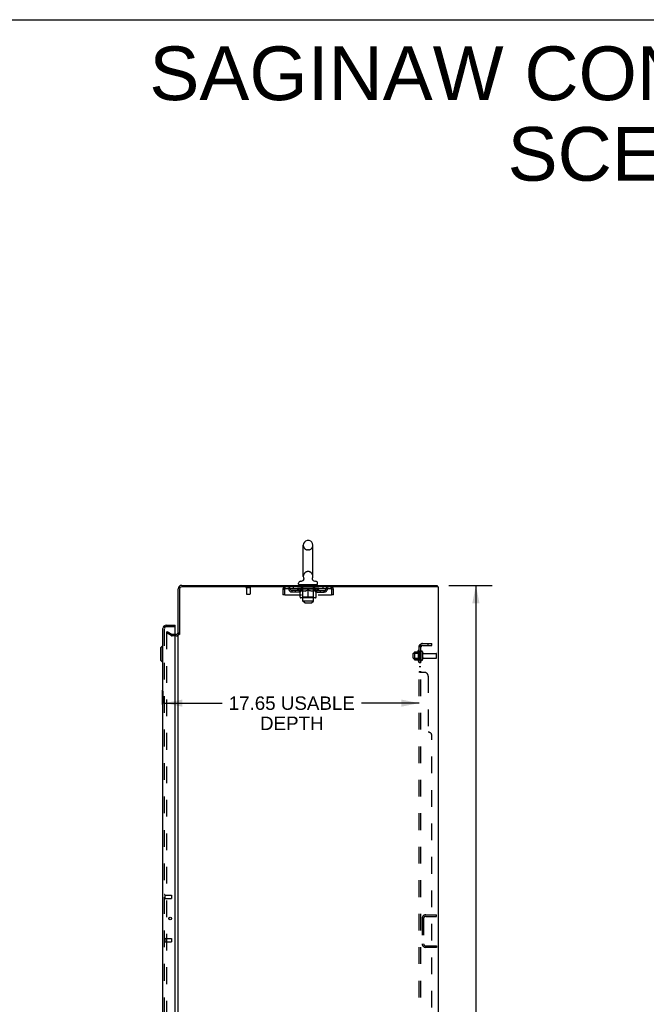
# Model space of a CAD drawing. Header units: inches. Extents: x 0 to 211, y 0 to 136.
# Tile 22 of 24: x 106 to 149, y 68 to 136. Entities that reach past the tile are written whole.
import ezdxf

# ---------------------------------------------------------------- set-up
doc = ezdxf.new("R2010")
doc.units = ezdxf.units.IN
doc.header["$LTSCALE"] = 11.589615
doc.header["$MEASUREMENT"] = 0
doc.linetypes.add('HIDDEN', pattern=[0.2, 0.1, -0.1])
doc.layers.get('0').update_dxf_attribs({"linetype": 'CONTINUOUS'})
for name, color, linetype in [('DEFAULT_2', 8, 'HIDDEN'), ('DIMENSIONS', 7, 'CONTINUOUS'), ('DOOR_ASSEMBLY', 7, 'CONTINUOUS'), ('SUBPANEL', 7, 'CONTINUOUS')]:
    doc.layers.add(name, color=color, linetype=linetype)
doc.styles.get("Standard").update_dxf_attribs({"font": 'arial.ttf'})
doc.dimstyles.new('DIMSTYLE_1', dxfattribs={"dimtxt": 0.929648, "dimasz": 1.239531, "dimexe": 0.09, "dimexo": 0.07, "dimgap": 0.0375, "dimtad": 0, "dimtih": 1, "dimtoh": 1, "dimzin": 4, "dimdsep": 46, "dimtxsty": 'Standard', "dimblk": '_FILLED', "dimblk1": '_FILLED', "dimblk2": '_FILLED', "dimcen": 0.09, "dimadec": 3, "dimazin": 1, "dimtfac": 1, "dimtdec": 3, "dimtofl": 0, "dimtmove": 0, "dimatfit": 3, "dimldrblk": '_FILLED', "dimfxl": 0, "dimtolj": 1, "dimtzin": 4, "dimarcsym": 0})

# ---------------------------------------------------------------- blocks, each defined once
blk = doc.blocks.new('_FILLED')
at = {"color": 0, "linetype": 'ByBlock'}
blk.add_solid([(0, 0), (-1, 0.2), (-1, -0.2)], dxfattribs=at)
blk = doc.blocks.new('*D3')
at = {"layer": 'DIMENSIONS', "color": 2, "linetype": 'Continuous'}
for p, q in [((135.6, 97.181), (138.583, 97.181)), ((137.468, 97.181), (137.468, 53.111)), ((137.468, 7.181), (137.468, 51.252)), ((135.6, 7.181), (138.583, 7.181))]:
    blk.add_line(p, q, dxfattribs=at)
at = {"layer": 'DIMENSIONS', "color": 2, "linetype": 'Continuous', "xscale": 1.2395309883, "yscale": 1.2395309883, "zscale": 1.2395309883}
for p, rotation in [((137.468, 97.181), 90), ((137.468, 7.181), 270)]:
    blk.add_blockref('_FILLED', p, dxfattribs=dict(at, rotation=rotation))
at = {"layer": 'DIMENSIONS', "color": 2, "linetype": 'Continuous', "insert": (137.468, 52.646), "char_height": 0.9296, "width": 3.24858, "attachment_point": 2, "line_spacing_factor": 0.9}
blk.add_mtext('90.00', dxfattribs=at)
blk = doc.blocks.new('*D12')
at = {"layer": 'DIMENSIONS', "color": 2, "linetype": 'Continuous'}
for p, q in [((115.893, 89.027), (119.89, 89.027)), ((133.54, 89.027), (129.543, 89.027))]:
    blk.add_line(p, q, dxfattribs=at)
at = {"layer": 'DIMENSIONS', "color": 2, "linetype": 'Continuous', "xscale": 1.2395309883, "yscale": 1.2395309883, "zscale": 1.2395309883, "rotation": 180}
blk.add_blockref('_FILLED', (115.893, 89.027), dxfattribs=at)
at = {"layer": 'DIMENSIONS', "color": 2, "linetype": 'Continuous', "xscale": 1.2395309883, "yscale": 1.2395309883, "zscale": 1.2395309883}
blk.add_blockref('_FILLED', (133.54, 89.027), dxfattribs=at)
at = {"layer": 'DIMENSIONS', "color": 2, "linetype": 'Continuous', "insert": (124.716, 89.491), "char_height": 0.92965, "width": 8.7228, "attachment_point": 2, "line_spacing_factor": 0.9}
blk.add_mtext('17.65 USABLE\\PDEPTH', dxfattribs=at)

msp = doc.modelspace()

# ---------------------------------------------------------------- linework, layer by layer
at = {"color": 7, "linetype": 'Continuous'}
for p, q in [((0, 136.348), (210.72, 136.348)), ((125.885, 100.293), (125.809, 100.293)), ((125.513, 97.803), (125.513, 99.963)), ((126.181, 97.803), (126.181, 99.963)), ((125.489, 97.526), (125.485, 97.523)), ((116.847, 93.785), (116.847, 96.935)), ((116.951, 96.935), (116.951, 93.774)), ((117.093, 97.181), (134.795, 97.181)), ((134.759, 97.077), (117.093, 97.077)), ((125.192, 97.271), (125.192, 97.326)), ((125.252, 97.211), (125.252, 97.181)), ((126.442, 97.211), (125.252, 97.211)), ((126.442, 97.211), (126.442, 97.181)), ((126.502, 97.271), (126.502, 97.326)), ((134.847, 97.077), (134.789, 97.077)), ((134.795, 97.181), (134.795, 97.077)), ((134.847, 97.077), (134.847, 7.285)), ((116.704, 93.785), (116.643, 93.785)), ((116.951, 93.785), (116.847, 93.785)), ((116.847, 14.629), (116.847, 93.733))]:
    msp.add_line(p, q, dxfattribs=at)
at = {"color": 3, "linetype": 'Continuous'}
msp.add_line((134.789, 97.077), (134.759, 97.077), dxfattribs=at)
at = {"color": 7, "linetype": 'Continuous'}
for points in [[(125.534, 97.685), (125.536, 97.681), (125.537, 97.676), (125.539, 97.671), (125.54, 97.666), (125.541, 97.662), (125.542, 97.657), (125.542, 97.651), (125.543, 97.646), (125.543, 97.641), (125.543, 97.636), (125.543, 97.631), (125.543, 97.626), (125.542, 97.621), (125.542, 97.616), (125.541, 97.611), (125.54, 97.606), (125.539, 97.601), (125.537, 97.596), (125.536, 97.591), (125.534, 97.587), (125.532, 97.582), (125.53, 97.577), (125.528, 97.573), (125.525, 97.568), (125.523, 97.564), (125.52, 97.559), (125.517, 97.555), (125.514, 97.551), (125.511, 97.547), (125.508, 97.543), (125.504, 97.539), (125.501, 97.536), (125.497, 97.532), (125.493, 97.529), (125.489, 97.526)], [(126.208, 97.523), (126.204, 97.526), (126.2, 97.529), (126.197, 97.532), (126.193, 97.536), (126.189, 97.539), (126.186, 97.543), (126.183, 97.547), (126.179, 97.551), (126.176, 97.555), (126.174, 97.559), (126.171, 97.564), (126.168, 97.568), (126.166, 97.573), (126.164, 97.577), (126.162, 97.582), (126.16, 97.586), (126.158, 97.591), (126.156, 97.596), (126.155, 97.601), (126.154, 97.606), (126.153, 97.611), (126.152, 97.616), (126.151, 97.621), (126.151, 97.626), (126.151, 97.631), (126.151, 97.636), (126.151, 97.641), (126.151, 97.646), (126.151, 97.651), (126.152, 97.656), (126.153, 97.662), (126.154, 97.666), (126.155, 97.671), (126.157, 97.676), (126.158, 97.681), (126.16, 97.685)]]:
    msp.add_lwpolyline(points, dxfattribs=at)
for centre, radius, start, end in [((125.847, 99.963), 0.334, 102.42838, 180), ((125.809, 100.136), 0.157, 90, 102.42838), ((125.885, 100.136), 0.157, 77.57162, 90), ((125.847, 99.963), 0.334, 0, 77.57162), ((125.309, 97.765), 0.3, 272.97275, 320.18192), ((125.847, 97.803), 0.334, 180, 200.61297), ((126.385, 97.765), 0.3, 219.81801, 267.02725), ((125.847, 97.803), 0.334, 339.38703, 360), ((117.093, 96.935), 0.246, 90, 180), ((117.093, 96.935), 0.142, 90, 180), ((125.332, 97.326), 0.14, 92.97273, 180), ((125.252, 97.271), 0.06, 180, 270), ((126.362, 97.326), 0.14, 0, 87.02727), ((126.442, 97.271), 0.06, 270, 360), ((116.704, 93.928), 0.142, 270, 360)]:
    msp.add_arc(centre, radius, start, end, dxfattribs=at)
at = {"layer": 'DEFAULT_2', "color": 8, "linetype": 'HIDDEN'}
for p, q in [((125.885, 99.633), (125.809, 99.633)), ((125.885, 98.133), (125.809, 98.133)), ((121.559, 97.034), (121.843, 97.034)), ((121.577, 97.034), (121.577, 96.587)), ((121.825, 97.034), (121.825, 96.587)), ((124.097, 96.91), (124.097, 96.515)), ((124.097, 96.91), (124.201, 96.91)), ((124.201, 96.91), (124.201, 96.515)), ((124.231, 96.515), (124.231, 96.91)), ((124.264, 96.973), (124.264, 97.077)), ((124.264, 96.973), (127.43, 96.973)), ((124.732, 96.722), (124.732, 96.826)), ((125.215, 96.826), (124.732, 96.826)), ((124.816, 97.077), (124.816, 96.973)), ((124.982, 96.722), (124.982, 96.826)), ((125.103, 96.919), (125.103, 96.973)), ((125.29, 96.788), (125.103, 96.919)), ((126.59, 96.919), (125.103, 96.919)), ((125.115, 96.965), (125.115, 96.973)), ((125.125, 96.962), (125.125, 96.965)), ((125.125, 96.962), (126.568, 96.962)), ((125.136, 96.962), (125.136, 96.965)), ((125.137, 96.962), (125.137, 96.965)), ((125.148, 96.965), (125.148, 96.973)), ((125.168, 96.962), (125.168, 96.965)), ((125.17, 96.962), (125.17, 96.965)), ((125.203, 96.965), (125.203, 96.973)), ((125.22, 96.962), (125.22, 96.965)), ((125.224, 96.962), (125.224, 96.965)), ((125.46, 96.965), (125.231, 96.965)), ((125.277, 96.965), (125.277, 96.973)), ((125.279, 96.962), (125.279, 96.965)), ((125.279, 96.962), (125.279, 96.965)), ((125.282, 96.962), (125.282, 96.965)), ((125.292, 96.962), (125.292, 96.965)), ((125.292, 96.962), (125.292, 96.965)), ((125.296, 96.962), (125.296, 96.965)), ((125.296, 96.363), (125.296, 96.843)), ((125.296, 96.843), (125.331, 96.83)), ((125.299, 96.962), (125.299, 96.966)), ((125.303, 96.962), (125.303, 96.965)), ((125.323, 96.962), (125.323, 96.965)), ((125.365, 96.818), (125.331, 96.83)), ((125.341, 96.962), (125.341, 96.965)), ((125.343, 96.962), (125.343, 96.968)), ((125.399, 96.808), (125.365, 96.818)), ((125.369, 96.965), (125.369, 96.973)), ((125.369, 96.962), (125.369, 96.965)), ((125.381, 96.962), (125.381, 96.965)), ((125.386, 96.962), (125.386, 96.965)), ((125.393, 96.962), (125.393, 96.965)), ((125.432, 96.8), (125.398, 96.808)), ((125.409, 96.973), (125.409, 97.077)), ((125.409, 96.962), (125.409, 96.97)), ((125.43, 96.962), (125.43, 96.965)), ((125.432, 96.962), (125.432, 96.965)), ((125.46, 96.962), (125.46, 96.965)), ((125.538, 96.965), (125.473, 96.965)), ((125.475, 96.965), (125.475, 96.973)), ((125.481, 96.367), (125.481, 96.915)), ((125.482, 96.091), (125.482, 97.181)), ((125.483, 96.962), (125.483, 96.965)), ((125.489, 96.962), (125.489, 96.965)), ((125.496, 96.962), (125.496, 96.971)), ((125.503, 96.962), (125.503, 96.965)), ((125.514, 96.962), (125.514, 96.965)), ((125.538, 96.962), (125.538, 96.965)), ((125.626, 96.965), (125.563, 96.965)), ((125.587, 96.962), (125.587, 96.965)), ((125.593, 96.965), (125.593, 96.973)), ((125.597, 96.962), (125.597, 96.965)), ((125.6, 96.962), (125.6, 96.972)), ((125.603, 96.962), (125.603, 96.965)), ((125.612, 96.962), (125.612, 96.966)), ((125.626, 96.962), (125.626, 96.965)), ((125.72, 96.965), (125.663, 96.965)), ((125.679, 96.962), (125.679, 96.965)), ((125.745, 96.808), (125.711, 96.8)), ((125.712, 96.965), (125.847, 96.973)), ((125.718, 96.965), (125.718, 96.973)), ((125.718, 96.965), (125.718, 96.973)), ((125.718, 96.973), (125.718, 96.973)), ((125.718, 96.962), (125.718, 96.965)), ((125.72, 96.962), (125.72, 96.965)), ((125.723, 96.962), (125.723, 96.966)), ((125.725, 96.962), (125.725, 96.965)), ((125.742, 97.201), (125.742, 97.121)), ((125.779, 96.818), (125.745, 96.808)), ((125.942, 97.111), (125.752, 97.111)), ((125.819, 96.965), (125.768, 96.965)), ((125.776, 96.962), (125.776, 96.965)), ((125.812, 96.83), (125.778, 96.818)), ((125.847, 96.843), (125.812, 96.83)), ((125.819, 96.962), (125.819, 96.965)), ((125.844, 96.966), (125.844, 96.965)), ((125.844, 96.962), (125.844, 96.966)), ((125.844, 96.962), (125.844, 96.965)), ((125.847, 96.965), (125.847, 96.973)), ((125.847, 96.32), (125.847, 96.843)), ((125.847, 96.843), (125.882, 96.83)), ((125.85, 96.962), (125.85, 96.966)), ((125.85, 96.966), (125.85, 96.965)), ((125.85, 96.962), (125.85, 96.965)), ((125.853, 96.965), (125.926, 96.965)), ((125.875, 96.962), (125.875, 96.965)), ((125.916, 96.818), (125.881, 96.83)), ((125.89, 96.965), (125.89, 96.971)), ((125.89, 96.971), (125.982, 96.965)), ((125.914, 96.965), (125.914, 96.969)), ((125.949, 96.808), (125.915, 96.818)), ((125.918, 96.962), (125.918, 96.965)), ((125.982, 96.8), (125.949, 96.808)), ((125.952, 97.201), (125.952, 97.121)), ((125.969, 96.962), (125.969, 96.965)), ((125.97, 96.962), (125.97, 96.966)), ((125.973, 96.962), (125.973, 96.965)), ((125.973, 96.965), (126.031, 96.965)), ((125.975, 96.965), (125.975, 96.973)), ((125.975, 96.973), (125.976, 96.973)), ((125.975, 96.962), (125.975, 96.965)), ((125.976, 96.965), (125.976, 96.973)), ((126.015, 96.962), (126.015, 96.965)), ((126.068, 96.962), (126.068, 96.965)), ((126.068, 96.965), (126.13, 96.965)), ((126.081, 96.962), (126.081, 96.966)), ((126.091, 96.962), (126.091, 96.965)), ((126.094, 96.962), (126.094, 96.972)), ((126.097, 96.962), (126.097, 96.965)), ((126.101, 96.965), (126.101, 96.973)), ((126.107, 96.962), (126.107, 96.965)), ((126.155, 96.962), (126.155, 96.965)), ((126.155, 96.965), (126.221, 96.965)), ((126.179, 96.962), (126.179, 96.965)), ((126.19, 96.962), (126.19, 96.965)), ((126.198, 96.962), (126.198, 96.971)), ((126.205, 96.962), (126.205, 96.965)), ((126.21, 96.962), (126.21, 96.965)), ((126.212, 96.091), (126.212, 97.181)), ((126.213, 96.367), (126.213, 96.915)), ((126.219, 96.965), (126.219, 96.973)), ((126.234, 96.962), (126.234, 96.965)), ((126.234, 96.965), (126.463, 96.965)), ((126.261, 96.962), (126.261, 96.965)), ((126.296, 96.808), (126.262, 96.8)), ((126.264, 96.962), (126.264, 96.965)), ((126.284, 96.973), (126.284, 97.077)), ((126.285, 96.962), (126.285, 96.97)), ((126.329, 96.818), (126.295, 96.808)), ((126.3, 96.962), (126.3, 96.965)), ((126.308, 96.962), (126.308, 96.965)), ((126.313, 96.962), (126.313, 96.965)), ((126.325, 96.965), (126.325, 96.973)), ((126.325, 96.962), (126.325, 96.965)), ((126.363, 96.83), (126.328, 96.818)), ((126.351, 96.962), (126.351, 96.968)), ((126.353, 96.962), (126.353, 96.965)), ((126.397, 96.843), (126.363, 96.83)), ((126.371, 96.962), (126.371, 96.965)), ((126.39, 96.962), (126.39, 96.965)), ((126.394, 96.962), (126.394, 96.966)), ((126.397, 96.363), (126.397, 96.843)), ((126.398, 96.962), (126.398, 96.965)), ((126.401, 96.962), (126.401, 96.965)), ((126.402, 96.962), (126.402, 96.965)), ((126.404, 96.788), (126.59, 96.919)), ((126.411, 96.962), (126.411, 96.965)), ((126.414, 96.962), (126.414, 96.965)), ((126.415, 96.962), (126.415, 96.965)), ((126.416, 96.965), (126.416, 96.973)), ((126.47, 96.962), (126.47, 96.965)), ((126.473, 96.962), (126.473, 96.965)), ((126.478, 96.826), (126.961, 96.826)), ((126.491, 96.965), (126.491, 96.973)), ((126.524, 96.962), (126.524, 96.965)), ((126.526, 96.962), (126.526, 96.965)), ((126.546, 96.965), (126.546, 96.973)), ((126.557, 96.962), (126.557, 96.965)), ((126.558, 96.962), (126.558, 96.965)), ((126.568, 96.962), (126.568, 96.965)), ((126.579, 96.965), (126.579, 96.973)), ((126.59, 96.919), (126.59, 96.973)), ((126.711, 96.722), (126.711, 96.826)), ((126.878, 97.077), (126.878, 96.973)), ((126.961, 96.722), (126.961, 96.826)), ((127.43, 97.077), (127.43, 96.973)), ((127.463, 96.91), (127.463, 96.515)), ((127.493, 96.515), (127.493, 96.91)), ((127.597, 96.91), (127.493, 96.91)), ((127.597, 96.515), (127.597, 96.91)), ((121.587, 96.577), (121.815, 96.577)), ((124.201, 96.515), (124.097, 96.515)), ((124.231, 96.515), (127.463, 96.515)), ((125.215, 96.722), (124.732, 96.722)), ((125.29, 96.788), (125.296, 96.788)), ((126.354, 96.32), (125.34, 96.32)), ((125.465, 96.793), (125.431, 96.8)), ((125.481, 96.367), (125.434, 96.32)), ((125.498, 96.788), (125.464, 96.793)), ((126.213, 96.367), (125.481, 96.367)), ((125.646, 96.788), (125.498, 96.788)), ((125.646, 96.788), (125.679, 96.793)), ((125.712, 96.8), (125.678, 96.793)), ((126.015, 96.793), (125.982, 96.8)), ((126.048, 96.788), (126.015, 96.793)), ((126.196, 96.788), (126.048, 96.788)), ((126.196, 96.788), (126.229, 96.793)), ((126.213, 96.367), (126.259, 96.32)), ((126.262, 96.8), (126.229, 96.793)), ((126.397, 96.788), (126.404, 96.788)), ((126.478, 96.722), (126.961, 96.722)), ((127.597, 96.515), (127.493, 96.515)), ((125.612, 95.961), (125.482, 96.091)), ((126.212, 96.091), (125.482, 96.091)), ((125.612, 95.961), (126.082, 95.961)), ((126.082, 95.961), (126.212, 96.091)), ((116.086, 93.986), (116.034, 93.896)), ((116.034, 93.916), (116.034, 14.447)), ((116.374, 93.7), (116.034, 93.896)), ((116.086, 93.986), (116.426, 93.79)), ((116.643, 93.785), (116.443, 93.785)), ((116.704, 93.681), (116.443, 93.681)), ((133.118, 92.153), (133.118, 92.459)), ((133.148, 92.489), (133.665, 92.489)), ((133.148, 92.123), (133.665, 92.123)), ((133.204, 92.562), (133.204, 92.051)), ((133.224, 92.49), (133.204, 92.51)), ((133.224, 92.123), (133.204, 92.103)), ((133.214, 92.584), (133.442, 92.584)), ((133.224, 92.49), (133.224, 92.123)), ((133.52, 92.49), (133.224, 92.49)), ((133.52, 92.123), (133.224, 92.123)), ((133.47, 92.662), (133.47, 91.95)), ((133.52, 92.49), (133.54, 92.51)), ((133.52, 92.49), (133.52, 92.123)), ((133.52, 92.123), (133.54, 92.103)), ((133.54, 92.64), (133.54, 91.972)), ((133.665, 92.571), (133.665, 92.042)), ((133.771, 92.571), (133.771, 92.042)), ((133.833, 92.472), (134.713, 92.472)), ((133.833, 92.14), (134.713, 92.14)), ((134.743, 92.17), (134.743, 92.442)), ((133.214, 92.029), (133.442, 92.029)), ((133.989, 74.369), (134.743, 74.369)), ((134.743, 74.265), (134.743, 74.369)), ((133.743, 74.122), (133.743, 72.365)), ((133.847, 74.122), (133.847, 72.365)), ((133.989, 74.265), (134.743, 74.265)), ((133.989, 72.223), (134.743, 72.223)), ((134.743, 72.119), (133.989, 72.119)), ((134.743, 72.223), (134.743, 72.119))]:
    msp.add_line(p, q, dxfattribs=at)
for points in [[(124.231, 96.91), (124.233, 96.929), (124.236, 96.947), (124.238, 96.965), (124.24, 96.983), (124.243, 96.999), (124.245, 97.014), (124.247, 97.028), (124.25, 97.041), (124.252, 97.052), (124.254, 97.061), (124.257, 97.068), (124.259, 97.073), (124.261, 97.076), (124.264, 97.077)], [(124.231, 96.91), (124.233, 96.917), (124.236, 96.924), (124.238, 96.931), (124.24, 96.938), (124.243, 96.944), (124.245, 96.949), (124.247, 96.955), (124.25, 96.959), (124.252, 96.964), (124.254, 96.967), (124.257, 96.97), (124.259, 96.972), (124.261, 96.973), (124.264, 96.973)], [(127.43, 97.077), (127.432, 97.076), (127.435, 97.073), (127.437, 97.068), (127.439, 97.061), (127.442, 97.052), (127.444, 97.041), (127.446, 97.028), (127.449, 97.014), (127.451, 96.999), (127.453, 96.983), (127.456, 96.965), (127.458, 96.947), (127.46, 96.929), (127.463, 96.91)], [(127.43, 96.973), (127.432, 96.973), (127.435, 96.972), (127.437, 96.97), (127.439, 96.967), (127.442, 96.964), (127.444, 96.959), (127.446, 96.955), (127.449, 96.949), (127.451, 96.944), (127.453, 96.938), (127.456, 96.931), (127.458, 96.924), (127.46, 96.917), (127.463, 96.91)], [(116.052, 93.936), (116.05, 93.936), (116.048, 93.935), (116.046, 93.935), (116.044, 93.934), (116.043, 93.933), (116.041, 93.931), (116.039, 93.93), (116.038, 93.928), (116.037, 93.926), (116.036, 93.924), (116.035, 93.922), (116.035, 93.92), (116.034, 93.918), (116.034, 93.916)], [(116.059, 93.934), (116.058, 93.934), (116.056, 93.935), (116.054, 93.935), (116.052, 93.936), (116.052, 93.936)]]:
    msp.add_lwpolyline(points, dxfattribs=at)
for centre, radius, start, end in [((125.847, 99.963), 0.334, 180, 257.57162), ((125.809, 99.79), 0.157, 257.57162, 270), ((125.885, 99.79), 0.157, 270, 282.42838), ((125.847, 99.963), 0.334, 282.42838, 360), ((125.847, 97.803), 0.334, 102.42838, 180), ((125.809, 97.976), 0.157, 90, 102.42838), ((125.885, 97.976), 0.157, 77.57162, 90), ((125.847, 97.803), 0.334, 0, 77.57162), ((121.559, 97.056), 0.0215, 90, 270), ((121.843, 97.056), 0.0215, 270, 90), ((124.264, 96.91), 0.167, 90, 180), ((124.264, 96.91), 0.063, 90, 180), ((124.443, 96.91), 0.167, 8.07163, 90), ((124.444, 96.911), 0.0625, 7.98631, 90), ((124.732, 96.951), 0.229, 187.98631, 270), ((124.732, 96.951), 0.125, 188.07163, 270), ((125.215, 96.951), 0.125, 270, 351.92837), ((125.215, 96.951), 0.229, 270, 352.01369), ((125.504, 96.91), 0.167, 90, 171.92837), ((125.434, 96.915), 0.0466, 0, 90), ((125.504, 96.911), 0.0625, 90, 172.01369), ((125.452, 97.181), 0.03, 0, 90), ((125.732, 97.201), 0.01, 0, 90), ((125.752, 97.121), 0.01, 180, 270), ((125.942, 97.121), 0.01, 270, 360), ((125.962, 97.201), 0.01, 90, 180), ((126.189, 96.91), 0.167, 8.07163, 90), ((126.19, 96.911), 0.0625, 7.98631, 90), ((126.242, 97.181), 0.03, 90, 180), ((126.259, 96.915), 0.0466, 90, 180), ((126.478, 96.951), 0.229, 187.98631, 270), ((126.478, 96.951), 0.125, 188.07163, 270), ((126.961, 96.951), 0.125, 270, 351.92837), ((126.961, 96.951), 0.229, 270, 352.01369), ((127.251, 96.91), 0.167, 90, 171.92837), ((127.25, 96.911), 0.0625, 90, 172.01369), ((127.43, 96.91), 0.167, 0, 90), ((127.43, 96.91), 0.063, 0, 90), ((121.587, 96.587), 0.01, 180, 270), ((121.815, 96.587), 0.01, 270, 360), ((125.34, 96.363), 0.0434, 180, 270), ((126.354, 96.363), 0.0434, 270, 360), ((116.443, 93.818), 0.137, 240, 270), ((116.443, 93.818), 0.033, 240, 270), ((116.704, 93.928), 0.246, 270, 360), ((133.148, 92.459), 0.03, 90, 180.00001), ((133.148, 92.153), 0.03, 179.99999, 270), ((133.214, 92.574), 0.01, 90, 174.80617), ((133.345, 92.562), 0.141, 174.79195, 180), ((133.345, 92.051), 0.141, 180, 185.20805), ((133.214, 92.039), 0.01, 185.19383, 270), ((133.423, 92.594), 0.01, 270, 336.03207), ((134.07, 92.306), 0.698, 149.33687, 156.03207), ((133.501, 92.64), 0.0384, 0, 145.55034), ((133.718, 92.571), 0.053, 0, 180), ((133.718, 92.042), 0.053, 180, 360), ((133.833, 92.535), 0.0625, 180, 270), ((133.833, 92.078), 0.0625, 90, 180), ((134.713, 92.442), 0.03, 360, 90), ((134.713, 92.17), 0.03, 270, 0), ((133.423, 92.019), 0.01, 23.96793, 90), ((134.07, 92.306), 0.698, 203.96793, 210.66313), ((133.501, 91.972), 0.0384, 214.44966, 360), ((133.989, 74.122), 0.246, 90, 180), ((133.989, 74.122), 0.142, 90, 180), ((133.989, 72.365), 0.246, 180, 270), ((133.989, 72.365), 0.142, 180, 270)]:
    msp.add_arc(centre, radius, start, end, dxfattribs=at)
for centre, major_axis, ratio, start_param, end_param in [((125.08, 96.959), (0.232, 0), 0.060167, 0.426548, 1.470503), ((125.847, 96.973), (0.743, 0.008), 0.059247, 2.966439, 3.140971), ((125.847, 96.973), (0.744, 0), 0.060167, 3.141593, 3.316126), ((125.08, 96.952), (0.232, 0.002), 0.059247, 1.374323, 1.469882), ((125.132, 96.959), (0.232, -0.002), 0.059247, 0.601702, 1.645657), ((125.052, 96.959), (0.232, 0.002), 0.059247, 0.251393, 1.295349), ((125.847, 96.973), (0.743, 0.015), 0.056515, 2.79136, 2.965893), ((125.847, 96.973), (0.743, -0.008), 0.059247, -2.966439, -2.791906), ((125.132, 96.952), (0.232, 0), 0.060167, 1.549477, 1.645036), ((125.052, 96.952), (0.232, 0.005), 0.056515, 1.199244, 1.294804), ((125.136, 96.954), (0.192, 0.002), 0.059247, 1.051627, 1.625044), ((125.113, 96.954), (0.192, 0.004), 0.056515, 0.876548, 1.449966), ((125.18, 96.954), (0.192, 0), 0.060167, 1.226781, 1.800198), ((125.205, 96.959), (0.232, -0.005), 0.056515, 0.77678, 1.820736), ((125.847, 96.973), (0.743, 0.022), 0.052059, 2.616423, 2.790956), ((125.047, 96.959), (0.232, 0.005), 0.056515, 0.076315, 1.120271), ((125.847, 96.973), (0.743, -0.015), 0.056515, -2.79136, -2.616827), ((125.205, 96.952), (0.232, -0.002), 0.059247, 1.724631, 1.82019), ((125.047, 96.952), (0.232, 0.007), 0.052059, 1.024308, 1.119867), ((125.112, 96.954), (0.192, 0.006), 0.052059, 0.701611, 1.275029), ((125.245, 96.954), (0.192, -0.002), 0.059247, 1.401935, 1.975352), ((125.298, 96.959), (0.232, -0.007), 0.052059, 0.951717, 1.995673), ((125.847, 96.973), (0.743, 0.029), 0.046022, 2.441677, 2.61621), ((125.847, 96.973), (0.743, -0.022), 0.052059, -2.616423, -2.441891), ((125.068, 96.959), (0.232, 0.007), 0.052059, -0.098622, 0.945334), ((125.298, 96.952), (0.232, -0.005), 0.056515, 1.899709, 1.995269), ((125.068, 96.952), (0.232, 0.009), 0.046022, 0.849561, 0.945121), ((125.133, 96.954), (0.192, 0.007), 0.046022, 0.526865, 1.100283), ((125.329, 96.954), (0.192, -0.004), 0.056515, 1.577013, 2.150431), ((125.408, 96.959), (0.232, -0.009), 0.046022, 1.126463, 2.170419), ((125.847, 96.973), (0.743, 0.034), 0.038593, 2.267147, 2.44168), ((125.111, 96.959), (0.232, 0.009), 0.046022, -0.273368, 0.770588), ((125.847, 96.973), (0.743, -0.029), 0.046022, -2.441677, -2.267144), ((125.408, 96.952), (0.232, -0.007), 0.052059, 2.074646, 2.170205), ((125.111, 96.952), (0.232, 0.011), 0.038593, 0.675031, 0.77059), ((125.177, 96.954), (0.192, 0.009), 0.038593, 0.352335, 0.925752), ((125.428, 96.954), (0.192, -0.006), 0.052059, 1.75195, 2.325367), ((125.531, 96.959), (0.232, -0.011), 0.038593, 1.300994, 2.344949), ((125.847, 96.973), (0.743, 0.039), 0.030002, 2.09283, 2.267363), ((125.177, 96.959), (0.232, 0.011), 0.038593, -0.447899, 0.596057), ((125.847, 96.973), (0.743, -0.034), 0.038593, -2.267147, -2.092614), ((125.531, 96.952), (0.232, -0.009), 0.046022, 2.249392, 2.344952), ((125.177, 96.952), (0.232, 0.012), 0.030002, 0.500714, 0.596274), ((125.24, 96.954), (0.192, 0.01), 0.030002, 0.178018, 0.751436), ((125.539, 96.954), (0.192, -0.007), 0.046022, 1.926696, 2.500114), ((125.264, 96.959), (0.232, 0.012), 0.030002, -0.622215, 0.421741), ((125.663, 96.959), (0.232, -0.012), 0.030002, 1.47531, 2.519266), ((125.847, 96.973), (0.743, 0.042), 0.020513, 1.918702, 2.093235), ((125.847, 96.973), (0.743, -0.039), 0.030002, -2.09283, -1.918297), ((125.663, 96.952), (0.232, -0.011), 0.038593, 2.423923, 2.519482), ((125.264, 96.952), (0.232, 0.013), 0.020513, 0.326586, 0.422146), ((125.322, 96.954), (0.192, 0.011), 0.020513, 0.00389, 0.577307), ((125.66, 96.954), (0.192, -0.009), 0.038593, 2.101227, 2.674644), ((125.368, 96.959), (0.232, 0.013), 0.020513, -0.796343, 0.247613), ((125.801, 96.959), (0.232, -0.013), 0.020513, 1.649438, 2.693394), ((125.847, 96.973), (0.743, 0.044), 0.010411, 1.744712, 1.919245), ((125.847, 96.973), (0.743, -0.042), 0.020513, -1.918702, -1.744169), ((125.801, 96.952), (0.232, -0.012), 0.030002, 2.598239, 2.693799), ((125.368, 96.952), (0.232, 0.014), 0.010411, 0.152596, 0.248156), ((125.42, 96.954), (0.192, 0.011), 0.010411, 6.113086, 6.686503), ((125.787, 96.954), (0.192, -0.01), 0.030002, 2.275543, 2.848961), ((125.487, 96.959), (0.232, 0.014), 0.010411, -0.970333, -0.000837), ((125.941, 96.959), (0.232, -0.014), 0.010411, 1.823428, 2.867384), ((125.847, 96.973), (0.743, -0.044), 0.010411, 4.538473, 4.720715), ((125.941, 96.952), (0.232, -0.013), 0.020513, 2.772368, 2.867927), ((125.916, 96.954), (0.192, -0.011), 0.020513, 2.449671, 3.023089), ((125.753, 96.959), (0.232, 0.014), 0.010411, 0.274209, 1.318165), ((125.652, 96.954), (0.192, 0.011), 0.010411, -0.000452, 0.517932), ((125.616, 96.952), (0.232, 0.014), 0.010411, 0.099676, 0.195236), ((125.847, 96.973), (0.743, 0.044), 0.010411, -1.571413, -1.39688), ((126.042, 96.954), (0.192, -0.011), 0.010411, 2.623661, 3.141974), ((126.078, 96.952), (0.232, -0.014), 0.010411, 2.734394, 2.946357), ((125.892, 96.959), (0.232, 0.013), 0.020513, 0.448199, 1.492154), ((125.778, 96.954), (0.192, 0.011), 0.020513, 0.118504, 0.691921), ((125.753, 96.952), (0.232, 0.013), 0.020513, 0.273666, 0.369225), ((126.207, 96.959), (0.232, -0.014), 0.010411, -3.140756, -2.17126), ((125.847, 96.973), (0.743, 0.042), 0.020513, -1.397424, -1.222891), ((125.847, 96.973), (0.743, -0.044), 0.010411, 1.222347, 1.39688), ((126.03, 96.959), (0.232, 0.012), 0.030002, 0.622327, 1.666283), ((125.907, 96.954), (0.192, 0.01), 0.030002, 0.292632, 0.86605), ((126.273, 96.954), (0.192, -0.011), 0.010411, 2.738275, 3.311692), ((126.326, 96.959), (0.232, -0.013), 0.020513, 2.89398, 3.937936), ((125.892, 96.952), (0.232, 0.012), 0.030002, 0.447794, 0.543354), ((126.326, 96.952), (0.232, -0.014), 0.010411, 2.893437, 2.988996), ((125.847, 96.973), (0.743, 0.039), 0.030002, -1.223295, -1.048762), ((125.847, 96.973), (0.743, -0.042), 0.020513, 1.048358, 1.222891), ((126.163, 96.959), (0.232, 0.011), 0.038593, 0.796643, 1.840599), ((126.033, 96.954), (0.192, 0.009), 0.038593, 0.466948, 1.040366), ((126.371, 96.954), (0.192, -0.011), 0.020513, 2.564285, 3.137703), ((126.43, 96.959), (0.232, -0.012), 0.030002, 2.719852, 3.763807), ((126.286, 96.959), (0.232, 0.009), 0.046022, 0.971174, 2.01513), ((126.03, 96.952), (0.232, 0.011), 0.038593, 0.62211, 0.71767), ((126.43, 96.952), (0.232, -0.013), 0.020513, 2.719447, 2.815007), ((125.847, 96.973), (0.743, 0.034), 0.038593, -1.048979, -0.874446), ((125.847, 96.973), (0.743, -0.039), 0.030002, 0.874229, 1.048762), ((126.154, 96.954), (0.192, 0.007), 0.046022, 0.641479, 1.214897), ((126.396, 96.959), (0.232, 0.007), 0.052059, 1.14592, 2.189876), ((126.453, 96.954), (0.192, -0.01), 0.030002, 2.390157, 2.963574), ((126.516, 96.959), (0.232, -0.011), 0.038593, 2.545535, 3.589491), ((126.266, 96.954), (0.192, 0.006), 0.052059, 0.816225, 1.389643), ((126.163, 96.952), (0.232, 0.009), 0.046022, 0.796641, 0.892201), ((126.516, 96.952), (0.232, -0.012), 0.030002, 2.545319, 2.640878), ((126.488, 96.959), (0.232, 0.005), 0.056515, 1.320857, 2.364813), ((125.847, 96.973), (0.743, 0.029), 0.046022, -0.874448, -0.699915), ((125.847, 96.973), (0.743, -0.034), 0.038593, 0.699913, 0.874446), ((126.582, 96.959), (0.232, -0.009), 0.046022, 2.371005, 3.41496), ((126.517, 96.954), (0.192, -0.009), 0.038593, 2.21584, 2.789258), ((126.365, 96.954), (0.192, 0.004), 0.056515, 0.991162, 1.564579), ((126.562, 96.959), (0.232, 0.002), 0.059247, 1.495935, 2.539891), ((126.626, 96.959), (0.232, -0.007), 0.052059, 2.196258, 3.240214), ((126.56, 96.954), (0.192, -0.007), 0.046022, 2.04131, 2.614727), ((126.286, 96.952), (0.232, 0.007), 0.052059, 0.971387, 1.066947), ((126.614, 96.959), (0.232, 0), 0.060167, 1.671089, 2.715045), ((126.582, 96.952), (0.232, -0.011), 0.038593, 2.371002, 2.466562), ((126.646, 96.959), (0.232, -0.005), 0.056515, 2.021322, 3.065278), ((125.847, 96.973), (0.743, 0.022), 0.052059, -0.699702, -0.525169), ((125.847, 96.973), (0.743, -0.029), 0.046022, 0.525382, 0.699915), ((126.448, 96.954), (0.192, 0.002), 0.059247, 1.16624, 1.739658), ((126.642, 96.959), (0.232, -0.002), 0.059247, 1.846243, 2.890199), ((126.582, 96.954), (0.192, -0.006), 0.052059, 1.866564, 2.439981), ((126.513, 96.954), (0.192, 0), 0.060167, 1.341394, 1.914812), ((126.581, 96.954), (0.192, -0.004), 0.056515, 1.691627, 2.265045), ((126.558, 96.954), (0.192, -0.002), 0.059247, 1.516549, 2.089966), ((126.396, 96.952), (0.232, 0.005), 0.056515, 1.146324, 1.241883), ((126.626, 96.952), (0.232, -0.009), 0.046022, 2.196472, 2.292031), ((125.847, 96.973), (0.743, 0.015), 0.056515, -0.524765, -0.350233), ((125.847, 96.973), (0.743, -0.022), 0.052059, 0.350636, 0.525169), ((126.488, 96.952), (0.232, 0.002), 0.059247, 1.321402, 1.416962), ((126.646, 96.952), (0.232, -0.007), 0.052059, 2.021726, 2.117285), ((125.847, 96.973), (0.743, 0.008), 0.059247, -0.349687, -0.175154), ((125.847, 96.973), (0.743, -0.015), 0.056515, 0.1757, 0.350233), ((126.562, 96.952), (0.232, 0), 0.060167, 1.496556, 1.592116), ((126.642, 96.952), (0.232, -0.005), 0.056515, 1.846789, 1.942348), ((126.614, 96.952), (0.232, -0.002), 0.059247, 1.67171, 1.76727), ((125.847, 96.973), (0.744, 0), 0.060167, -0.174533, 0), ((125.847, 96.973), (0.743, -0.008), 0.059247, 0.000621, 0.175154)]:
    msp.add_ellipse(centre, major_axis=major_axis, ratio=ratio, start_param=start_param, end_param=end_param, dxfattribs=at)
at = {"layer": 'DOOR_ASSEMBLY', "color": 3, "linetype": 'Continuous'}
for p, q in [((115.789, 14.178), (115.789, 94.185)), ((116.035, 94.431), (116.643, 94.431)), ((116.643, 14.055), (116.643, 94.307))]:
    msp.add_line(p, q, dxfattribs=at)
at = {"layer": 'DOOR_ASSEMBLY', "color": 8, "linetype": 'HIDDEN'}
for p, q in [((115.893, 14.178), (115.893, 94.185)), ((116.035, 94.327), (116.623, 94.327)), ((115.936, 75.76), (115.936, 75.476)), ((115.936, 75.742), (116.383, 75.742)), ((116.393, 75.732), (116.393, 75.504)), ((115.936, 75.494), (116.383, 75.494)), ((115.936, 72.76), (115.936, 72.476)), ((115.936, 72.742), (116.383, 72.742)), ((115.936, 72.494), (116.383, 72.494)), ((116.393, 72.732), (116.393, 72.504))]:
    msp.add_line(p, q, dxfattribs=at)
at = {"layer": 'DOOR_ASSEMBLY', "color": 7, "linetype": 'Continuous'}
for p, q in [((116.643, 94.327), (116.623, 94.327)), ((116.643, 94.327), (116.643, 94.431)), ((115.631, 92.864), (115.749, 92.982)), ((115.631, 92.864), (115.631, 91.998)), ((115.749, 92.982), (115.749, 91.879)), ((115.749, 92.982), (115.789, 92.982)), ((115.631, 91.998), (115.749, 91.879)), ((115.749, 91.879), (115.789, 91.879)), ((115.729, 89.916), (115.729, 88.946)), ((115.789, 89.931), (115.744, 89.931)), ((115.776, 89.831), (115.776, 89.031)), ((115.744, 88.931), (115.789, 88.931)), ((116.213, 74.173), (116.213, 74.063))]:
    msp.add_line(p, q, dxfattribs=at)
for points in [[(115.774, 89.867), (115.774, 89.862), (115.775, 89.856), (115.775, 89.85), (115.775, 89.844), (115.775, 89.838), (115.776, 89.831)], [(115.776, 89.031), (115.775, 89.025), (115.775, 89.019), (115.775, 89.013), (115.775, 89.007), (115.774, 89.001), (115.774, 88.995)]]:
    msp.add_lwpolyline(points, dxfattribs=at)
at = {"layer": 'DOOR_ASSEMBLY', "color": 3, "linetype": 'Continuous'}
msp.add_circle((116.289, 74.118), 0.0938, dxfattribs=at)
for centre, radius, start, end in [((116.035, 94.185), 0.246, 90, 180), ((116.623, 94.307), 0.02, 0, 90)]:
    msp.add_arc(centre, radius, start, end, dxfattribs=at)
at = {"layer": 'DOOR_ASSEMBLY', "color": 8, "linetype": 'HIDDEN'}
for centre, radius, start, end in [((116.035, 94.185), 0.142, 90, 180), ((115.914, 75.76), 0.0215, 0, 180), ((116.383, 75.732), 0.01, 0, 90), ((115.914, 75.476), 0.0215, 180, 360), ((116.383, 75.504), 0.01, 270, 360), ((115.914, 72.76), 0.0215, 0, 180), ((115.914, 72.476), 0.0215, 180, 360), ((116.383, 72.732), 0.01, 0, 90), ((116.383, 72.504), 0.01, 270, 360)]:
    msp.add_arc(centre, radius, start, end, dxfattribs=at)
at = {"layer": 'DOOR_ASSEMBLY', "color": 7, "linetype": 'Continuous'}
for centre, radius, start, end in [((115.953, 94.041), 0.26, 87.41339, 90), ((115.744, 89.916), 0.015, 90, 180), ((115.774, 89.916), 0.015, 0, 90), ((115.744, 88.946), 0.015, 180, 270), ((115.774, 88.946), 0.015, 270, 360)]:
    msp.add_arc(centre, radius, start, end, dxfattribs=at)
at = {"layer": 'SUBPANEL', "color": 8, "linetype": 'HIDDEN'}
for p, q in [((133.54, 15.337), (133.54, 93.025)), ((133.665, 93.025), (133.54, 93.025)), ((133.594, 93.063), (133.69, 92.984)), ((133.665, 15.337), (133.665, 93.025)), ((133.665, 93.005), (133.665, 93.005)), ((133.669, 93.002), (133.669, 93.002)), ((133.777, 93.15), (134.415, 93.15)), ((133.777, 93.025), (134.415, 93.025)), ((134.165, 93.025), (134.165, 93.15)), ((134.415, 93.025), (134.415, 93.15)), ((133.665, 92.556), (133.54, 92.556)), ((133.665, 92.056), (133.54, 92.056)), ((133.665, 91.828), (133.54, 91.828)), ((133.665, 91.547), (133.54, 91.547)), ((133.665, 91.185), (133.54, 91.185)), ((133.915, 91.15), (133.594, 91.15)), ((133.69, 91.158), (133.689, 91.16)), ((134.165, 90.9), (134.165, 87.025)), ((134.415, 21.587), (134.415, 86.775))]:
    msp.add_line(p, q, dxfattribs=at)
for points in [[(133.562, 93.045), (133.559, 93.044), (133.556, 93.042), (133.553, 93.041), (133.55, 93.039), (133.547, 93.037), (133.545, 93.035), (133.543, 93.034), (133.542, 93.032), (133.541, 93.03), (133.54, 93.028), (133.54, 93.026), (133.54, 93.025)], [(133.594, 93.063), (133.592, 93.061), (133.589, 93.059), (133.587, 93.057), (133.583, 93.055), (133.58, 93.053), (133.577, 93.052), (133.573, 93.05), (133.569, 93.048), (133.562, 93.045)], [(133.608, 93.025), (133.607, 93.025), (133.607, 93.025), (133.606, 93.025), (133.606, 93.025), (133.605, 93.025), (133.605, 93.025), (133.605, 93.025)], [(133.605, 93.025), (133.605, 93.025), (133.605, 93.025), (133.605, 93.025), (133.606, 93.025), (133.606, 93.025), (133.606, 93.025), (133.607, 93.025), (133.608, 93.025), (133.608, 93.025), (133.609, 93.025), (133.609, 93.024), (133.61, 93.024), (133.611, 93.024), (133.612, 93.024), (133.612, 93.024), (133.613, 93.024), (133.614, 93.024), (133.614, 93.023), (133.615, 93.023), (133.616, 93.023), (133.617, 93.023), (133.617, 93.023), (133.618, 93.023), (133.619, 93.022), (133.62, 93.022), (133.621, 93.022), (133.621, 93.022), (133.622, 93.022), (133.623, 93.021), (133.624, 93.021), (133.625, 93.021), (133.626, 93.021), (133.626, 93.02), (133.627, 93.02), (133.628, 93.02), (133.629, 93.019), (133.63, 93.019), (133.631, 93.019), (133.632, 93.019), (133.633, 93.018), (133.634, 93.018), (133.635, 93.018), (133.636, 93.017), (133.637, 93.017), (133.638, 93.017), (133.639, 93.016), (133.64, 93.016), (133.641, 93.016), (133.642, 93.015), (133.643, 93.015), (133.644, 93.014), (133.645, 93.014), (133.646, 93.014), (133.647, 93.013), (133.648, 93.013), (133.649, 93.012), (133.65, 93.012), (133.651, 93.011), (133.651, 93.011), (133.652, 93.011), (133.653, 93.01), (133.654, 93.01), (133.655, 93.009), (133.656, 93.009), (133.657, 93.009), (133.657, 93.008), (133.658, 93.008), (133.659, 93.007), (133.66, 93.007), (133.66, 93.007), (133.661, 93.006), (133.662, 93.006), (133.663, 93.006), (133.663, 93.005), (133.664, 93.005), (133.665, 93.004), (133.665, 93.004), (133.666, 93.004), (133.666, 93.003), (133.667, 93.003), (133.668, 93.003), (133.668, 93.002), (133.668, 93.002), (133.669, 93.002), (133.669, 93.002)], [(133.679, 93.001), (133.677, 93.003), (133.675, 93.006), (133.673, 93.008), (133.672, 93.01), (133.67, 93.013), (133.668, 93.015), (133.667, 93.017), (133.666, 93.019), (133.665, 93.021), (133.665, 93.023), (133.665, 93.025)], [(133.669, 93.002), (133.669, 93.002), (133.668, 93.002), (133.668, 93.002), (133.668, 93.003), (133.668, 93.003), (133.667, 93.003), (133.667, 93.003), (133.666, 93.004), (133.666, 93.004), (133.665, 93.005)], [(133.69, 92.984), (133.691, 92.985), (133.691, 92.986), (133.691, 92.986), (133.69, 92.987), (133.69, 92.988), (133.689, 92.99), (133.688, 92.991), (133.687, 92.992), (133.686, 92.994), (133.684, 92.996), (133.683, 92.997), (133.679, 93.001)], [(133.542, 91.179), (133.541, 91.181), (133.54, 91.182), (133.54, 91.184), (133.54, 91.185)], [(133.553, 91.17), (133.55, 91.172), (133.547, 91.173), (133.545, 91.175), (133.543, 91.177), (133.542, 91.179), (133.541, 91.181), (133.54, 91.182), (133.54, 91.184), (133.54, 91.185)], [(133.559, 91.167), (133.556, 91.168), (133.553, 91.17), (133.55, 91.172), (133.547, 91.173), (133.545, 91.175)], [(133.573, 91.161), (133.566, 91.164), (133.562, 91.165), (133.559, 91.167)], [(133.594, 91.15), (133.592, 91.152), (133.589, 91.153), (133.587, 91.155), (133.583, 91.156), (133.58, 91.158), (133.577, 91.159), (133.573, 91.161)], [(133.594, 91.15), (133.592, 91.152), (133.589, 91.153), (133.587, 91.155), (133.583, 91.156)], [(133.666, 91.181), (133.665, 91.182), (133.665, 91.184), (133.665, 91.185)], [(133.673, 91.174), (133.672, 91.175), (133.67, 91.177), (133.668, 91.178), (133.667, 91.179), (133.666, 91.181), (133.665, 91.182), (133.665, 91.184), (133.665, 91.185)], [(133.675, 91.172), (133.673, 91.174), (133.672, 91.175), (133.67, 91.177), (133.668, 91.178)], [(133.688, 91.161), (133.687, 91.163), (133.686, 91.164), (133.684, 91.166), (133.683, 91.167), (133.681, 91.168), (133.679, 91.17), (133.675, 91.172)], [(133.69, 91.15), (133.691, 91.152), (133.691, 91.153), (133.691, 91.155), (133.69, 91.157), (133.69, 91.158), (133.689, 91.16), (133.688, 91.161), (133.687, 91.163), (133.686, 91.164), (133.684, 91.166), (133.683, 91.167), (133.681, 91.168)], [(133.69, 91.15), (133.691, 91.152), (133.691, 91.153), (133.691, 91.155), (133.69, 91.157)]]:
    msp.add_lwpolyline(points, dxfattribs=at)
for centre, radius, start, end in [((133.777, 92.913), 0.237, 90, 180), ((133.777, 92.913), 0.112, 90, 180), ((133.915, 90.9), 0.25, 0, 90), ((134.165, 86.775), 0.25, 0, 90)]:
    msp.add_arc(centre, radius, start, end, dxfattribs=at)

# ---------------------------------------------------------------- texts
at = {"layer": 'DIMENSIONS', "color": 2, "linetype": 'Continuous', "insert": (161.894, 134.496), "char_height": 3.71859, "width": 93.91866, "attachment_point": 2, "line_spacing_factor": 0.9}
msp.add_mtext('SAGINAW CONTROL & ENGINEERING\\PSCE-90XM4018SS', dxfattribs=at)

# ---------------------------------------------------------------- dimensions: what is measured, and where the dimension line sits
at = {"layer": 'DIMENSIONS', "color": 2, "linetype": 'Continuous'}
dim = msp.add_linear_dim(base=(137.468, 7.181), p1=(135.53, 97.181), p2=(135.53, 7.181), angle=270, dimstyle='DIMSTYLE_1', dxfattribs=at)
dim.commit()
dim.dimension.update_dxf_attribs({"geometry": '*D3', "text_midpoint": (137.464, 52.176), "dimtype": 160})
dim = msp.add_linear_dim(base=(115.893, 89.027), p1=(133.54, 91.15), p2=(115.893, 14.035), angle=180, text='<> USABLE\\PDEPTH', dimstyle='DIMSTYLE_1', dxfattribs=at)
dim.commit()
dim.dimension.update_dxf_attribs({"geometry": '*D12', "text_midpoint": (124.716, 88.329), "dimtype": 160})

doc.saveas('drawing.dxf')
